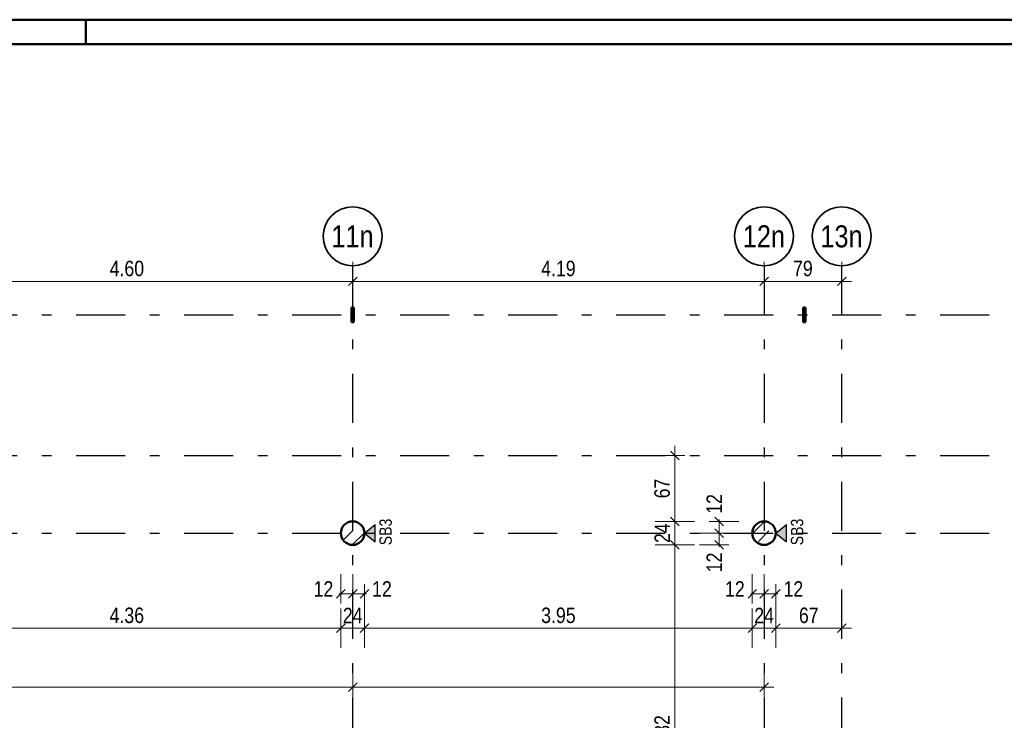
# Model space of a CAD drawing. Header units: millimetres. Extents: x 0 to 78.9, y -26.7 to 42.
# Tile 53 of 68: x 38.8 to 48.9, y 34.9 to 42. Entities that reach past the tile are written whole.
import ezdxf
from ezdxf.enums import TextEntityAlignment as Align

# ---------------------------------------------------------------- set-up
doc = ezdxf.new("R2010")
doc.units = ezdxf.units.MM
doc.linetypes.add('DASHDOTX2', pattern=[2, 1, -0.5, 0, -0.5])
for name, color, linetype, lineweight in [('Achsen', 7, 'Continuous', 20), ('Schraffuren', 7, 'Continuous', 20), ('Texte', 7, 'Continuous', 20)]:
    doc.layers.add(name, color=color, linetype=linetype, lineweight=lineweight)
doc.styles.add('Arial Narrow', font='ARIALN.TTF')
doc.dimstyles.new('Arch_Strakon_dimstyle', dxfattribs={"dimtxt": 11.25, "dimasz": 1, "dimexe": 1.25, "dimexo": 0.0625, "dimgap": 1, "dimtad": 0, "dimdec": 5, "dimzin": 12, "dimdsep": 46, "dimtxsty": 'Arial Narrow', "dimblk": 'Arrowhead_Tick', "dimsah": 1, "dimcen": 0, "dimse1": 1, "dimse2": 1, "dimclrd": 6, "dimclrt": 3, "dimazin": 0, "dimtfac": 1, "dimtdec": 4, "dimtmove": 0, "dimatfit": 3, "dimldrblk": 'NONE', "dimfxl": 1, "dimtvp": 1, "dimtolj": 1, "dimtzin": 0, "dimlwd": 13, "dimarcsym": 2})
pattern_1 = [(45, (0, 0), (-0.14142136, 0.14142136), [0.15, -0.1]), (45, (-0.07071, 0.07071), (-0.14142136, 0.14142136), [])]
pattern_2 = [(45, (0, 0), (-0.07071068, 0.07071068), []), (135, (0, 0), (-0.07071068, -0.07071068), [])]

# ---------------------------------------------------------------- blocks, each defined once
blk = doc.blocks.new('Arrowhead_Tick')
at = {"color": 0, "linetype": 'Continuous', "lineweight": -2}
for p, q in [((0, 20), (0, -10)), ((-1, 0), (0, 0)), ((10, 0), (0, 0))]:
    blk.add_line(p, q, dxfattribs=at)
at = {"color": 2, "linetype": 'Continuous', "lineweight": 35}
blk.add_line((4.4, 4.4), (-4.4, -4.4), dxfattribs=at)
blk = doc.blocks.new('*D20')
at = {"layer": 'Achsen', "color": 6, "linetype": 'Continuous', "lineweight": 13}
blk.add_line((37.628, 39.384), (42.208, 39.384), dxfattribs=at)
at = {"layer": 'Defpoints', "color": 0}
for p in [(37.618, 39.543), (42.218, 39.543), (42.218, 39.384)]:
    blk.add_point(p, dxfattribs=at)
at = {"layer": 'Achsen', "color": 6, "lineweight": 13, "xscale": 0.01, "yscale": 0.01, "zscale": 0.01}
blk.add_blockref('Arrowhead_Tick', (42.218, 39.384), dxfattribs=at)
at = {"layer": 'Achsen', "color": 6, "lineweight": 13, "xscale": 0.01, "yscale": 0.01, "zscale": 0.01, "rotation": 180}
blk.add_blockref('Arrowhead_Tick', (37.618, 39.384), dxfattribs=at)
at = {"layer": 'Achsen', "color": 2, "lineweight": -2, "insert": (39.918, 39.514), "char_height": 0.1575, "attachment_point": 5, "style": 'Arial Narrow'}
blk.add_mtext('\\A1;4.60', dxfattribs=at)
blk = doc.blocks.new('_None')
blk = doc.blocks.new('*D21')
at = {"layer": 'Achsen', "color": 6, "linetype": 'Continuous', "lineweight": 13}
blk.add_line((42.228, 39.384), (46.398, 39.384), dxfattribs=at)
at = {"layer": 'Defpoints', "color": 0}
for p in [(42.218, 39.543), (46.408, 39.543), (46.408, 39.384)]:
    blk.add_point(p, dxfattribs=at)
at = {"layer": 'Achsen', "color": 6, "lineweight": 13, "xscale": 0.01, "yscale": 0.01, "zscale": 0.01}
blk.add_blockref('Arrowhead_Tick', (46.408, 39.384), dxfattribs=at)
at = {"layer": 'Achsen', "color": 6, "lineweight": 13, "xscale": 0.01, "yscale": 0.01, "zscale": 0.01, "rotation": 180}
blk.add_blockref('Arrowhead_Tick', (42.218, 39.384), dxfattribs=at)
at = {"layer": 'Achsen', "color": 2, "lineweight": -2, "insert": (44.313, 39.514), "char_height": 0.1575, "attachment_point": 5, "style": 'Arial Narrow'}
blk.add_mtext('\\A1;4.19', dxfattribs=at)
blk = doc.blocks.new('*D22')
at = {"layer": 'Achsen', "color": 6, "linetype": 'Continuous', "lineweight": 13}
blk.add_line((46.418, 39.384), (47.188, 39.384), dxfattribs=at)
at = {"layer": 'Defpoints', "color": 0}
for p in [(46.408, 39.543), (47.198, 39.543), (47.198, 39.384)]:
    blk.add_point(p, dxfattribs=at)
at = {"layer": 'Achsen', "color": 6, "lineweight": 13, "xscale": 0.01, "yscale": 0.01, "zscale": 0.01}
blk.add_blockref('Arrowhead_Tick', (47.198, 39.384), dxfattribs=at)
at = {"layer": 'Achsen', "color": 6, "lineweight": 13, "xscale": 0.01, "yscale": 0.01, "zscale": 0.01, "rotation": 180}
blk.add_blockref('Arrowhead_Tick', (46.408, 39.384), dxfattribs=at)
at = {"layer": 'Achsen', "color": 2, "lineweight": -2, "insert": (46.803, 39.514), "char_height": 0.1575, "attachment_point": 5, "style": 'Arial Narrow'}
blk.add_mtext('\\A1;79', dxfattribs=at)
blk = doc.blocks.new('*D68')
at = {"layer": 'Achsen', "color": 6, "linetype": 'Continuous', "lineweight": 13}
blk.add_line((37.748, 35.85), (42.088, 35.85), dxfattribs=at)
at = {"layer": 'Defpoints', "color": 0}
for p in [(37.738, 36.818), (42.098, 36.818), (42.098, 35.85)]:
    blk.add_point(p, dxfattribs=at)
at = {"layer": 'Achsen', "color": 6, "lineweight": 13, "xscale": 0.01, "yscale": 0.01, "zscale": 0.01}
blk.add_blockref('Arrowhead_Tick', (42.098, 35.85), dxfattribs=at)
at = {"layer": 'Achsen', "color": 6, "lineweight": 13, "xscale": 0.01, "yscale": 0.01, "zscale": 0.01, "rotation": 180}
blk.add_blockref('Arrowhead_Tick', (37.738, 35.85), dxfattribs=at)
at = {"layer": 'Achsen', "color": 2, "lineweight": -2, "insert": (39.918, 35.98), "char_height": 0.1575, "attachment_point": 5, "style": 'Arial Narrow'}
blk.add_mtext('\\A1;4.36', dxfattribs=at)
blk = doc.blocks.new('*D69')
at = {"layer": 'Achsen', "color": 6, "linetype": 'Continuous', "lineweight": 13}
blk.add_line((42.108, 35.85), (42.328, 35.85), dxfattribs=at)
at = {"layer": 'Defpoints', "color": 0}
for p in [(42.098, 36.818), (42.338, 36.818), (42.338, 35.85)]:
    blk.add_point(p, dxfattribs=at)
at = {"layer": 'Achsen', "color": 6, "lineweight": 13, "xscale": 0.01, "yscale": 0.01, "zscale": 0.01}
blk.add_blockref('Arrowhead_Tick', (42.338, 35.85), dxfattribs=at)
at = {"layer": 'Achsen', "color": 6, "lineweight": 13, "xscale": 0.01, "yscale": 0.01, "zscale": 0.01, "rotation": 180}
blk.add_blockref('Arrowhead_Tick', (42.098, 35.85), dxfattribs=at)
at = {"layer": 'Achsen', "color": 2, "lineweight": -2, "insert": (42.218, 35.979), "char_height": 0.1575, "attachment_point": 5, "style": 'Arial Narrow'}
blk.add_mtext('\\A1;24', dxfattribs=at)
blk = doc.blocks.new('*D70')
at = {"layer": 'Achsen', "color": 6, "linetype": 'Continuous', "lineweight": 13}
blk.add_line((42.348, 35.85), (46.278, 35.85), dxfattribs=at)
at = {"layer": 'Defpoints', "color": 0}
for p in [(42.338, 36.818), (46.288, 36.818), (46.288, 35.85)]:
    blk.add_point(p, dxfattribs=at)
at = {"layer": 'Achsen', "color": 6, "lineweight": 13, "xscale": 0.01, "yscale": 0.01, "zscale": 0.01}
blk.add_blockref('Arrowhead_Tick', (46.288, 35.85), dxfattribs=at)
at = {"layer": 'Achsen', "color": 6, "lineweight": 13, "xscale": 0.01, "yscale": 0.01, "zscale": 0.01, "rotation": 180}
blk.add_blockref('Arrowhead_Tick', (42.338, 35.85), dxfattribs=at)
at = {"layer": 'Achsen', "color": 2, "lineweight": -2, "insert": (44.313, 35.98), "char_height": 0.1575, "attachment_point": 5, "style": 'Arial Narrow'}
blk.add_mtext('\\A1;3.95', dxfattribs=at)
blk = doc.blocks.new('*D71')
at = {"layer": 'Achsen', "color": 6, "linetype": 'Continuous', "lineweight": 13}
blk.add_line((46.298, 35.85), (46.518, 35.85), dxfattribs=at)
at = {"layer": 'Defpoints', "color": 0}
for p in [(46.288, 36.818), (46.528, 36.818), (46.528, 35.85)]:
    blk.add_point(p, dxfattribs=at)
at = {"layer": 'Achsen', "color": 6, "lineweight": 13, "xscale": 0.01, "yscale": 0.01, "zscale": 0.01}
blk.add_blockref('Arrowhead_Tick', (46.528, 35.85), dxfattribs=at)
at = {"layer": 'Achsen', "color": 6, "lineweight": 13, "xscale": 0.01, "yscale": 0.01, "zscale": 0.01, "rotation": 180}
blk.add_blockref('Arrowhead_Tick', (46.288, 35.85), dxfattribs=at)
at = {"layer": 'Achsen', "color": 2, "lineweight": -2, "insert": (46.408, 35.979), "char_height": 0.1575, "attachment_point": 5, "style": 'Arial Narrow'}
blk.add_mtext('\\A1;24', dxfattribs=at)
blk = doc.blocks.new('*D80')
at = {"layer": 'Achsen', "color": 6, "linetype": 'Continuous', "lineweight": 13}
for p, q in [((42.088, 36.2), (42.078, 36.2)), ((42.098, 36.2), (42.218, 36.2)), ((42.228, 36.2), (42.238, 36.2))]:
    blk.add_line(p, q, dxfattribs=at)
at = {"layer": 'Defpoints', "color": 0}
for p in [(42.098, 36.818), (42.218, 36.818), (42.218, 36.2)]:
    blk.add_point(p, dxfattribs=at)
at = {"layer": 'Achsen', "color": 6, "lineweight": 13, "xscale": 0.01, "yscale": 0.01, "zscale": 0.01}
blk.add_blockref('Arrowhead_Tick', (42.098, 36.2), dxfattribs=at)
at = {"layer": 'Achsen', "color": 6, "lineweight": 13, "xscale": 0.01, "yscale": 0.01, "zscale": 0.01, "rotation": 180}
blk.add_blockref('Arrowhead_Tick', (42.218, 36.2), dxfattribs=at)
at = {"layer": 'Achsen', "color": 2, "lineweight": -2, "insert": (41.92, 36.25), "char_height": 0.1575, "attachment_point": 5, "style": 'Arial Narrow'}
blk.add_mtext('\\A1;12', dxfattribs=at)
blk = doc.blocks.new('*D81')
at = {"layer": 'Achsen', "color": 6, "linetype": 'Continuous', "lineweight": 13}
for p, q in [((42.208, 36.2), (42.198, 36.2)), ((42.218, 36.2), (42.338, 36.2)), ((42.348, 36.2), (42.358, 36.2))]:
    blk.add_line(p, q, dxfattribs=at)
at = {"layer": 'Defpoints', "color": 0}
for p in [(42.218, 36.818), (42.338, 36.818), (42.338, 36.2)]:
    blk.add_point(p, dxfattribs=at)
at = {"layer": 'Achsen', "color": 6, "lineweight": 13, "xscale": 0.01, "yscale": 0.01, "zscale": 0.01}
blk.add_blockref('Arrowhead_Tick', (42.218, 36.2), dxfattribs=at)
at = {"layer": 'Achsen', "color": 6, "lineweight": 13, "xscale": 0.01, "yscale": 0.01, "zscale": 0.01, "rotation": 180}
blk.add_blockref('Arrowhead_Tick', (42.338, 36.2), dxfattribs=at)
at = {"layer": 'Achsen', "color": 2, "lineweight": -2, "insert": (42.516, 36.25), "char_height": 0.1575, "attachment_point": 5, "style": 'Arial Narrow'}
blk.add_mtext('\\A1;12', dxfattribs=at)
blk = doc.blocks.new('*D82')
at = {"layer": 'Achsen', "color": 6, "linetype": 'Continuous', "lineweight": 13}
for p, q in [((46.278, 36.2), (46.268, 36.2)), ((46.288, 36.2), (46.408, 36.2)), ((46.418, 36.2), (46.428, 36.2))]:
    blk.add_line(p, q, dxfattribs=at)
at = {"layer": 'Defpoints', "color": 0}
for p in [(46.288, 36.818), (46.408, 36.818), (46.408, 36.2)]:
    blk.add_point(p, dxfattribs=at)
at = {"layer": 'Achsen', "color": 6, "lineweight": 13, "xscale": 0.01, "yscale": 0.01, "zscale": 0.01}
blk.add_blockref('Arrowhead_Tick', (46.288, 36.2), dxfattribs=at)
at = {"layer": 'Achsen', "color": 6, "lineweight": 13, "xscale": 0.01, "yscale": 0.01, "zscale": 0.01, "rotation": 180}
blk.add_blockref('Arrowhead_Tick', (46.408, 36.2), dxfattribs=at)
at = {"layer": 'Achsen', "color": 2, "lineweight": -2, "insert": (46.11, 36.25), "char_height": 0.1575, "attachment_point": 5, "style": 'Arial Narrow'}
blk.add_mtext('\\A1;12', dxfattribs=at)
blk = doc.blocks.new('*D83')
at = {"layer": 'Achsen', "color": 6, "linetype": 'Continuous', "lineweight": 13}
for p, q in [((46.398, 36.2), (46.388, 36.2)), ((46.408, 36.2), (46.528, 36.2)), ((46.538, 36.2), (46.548, 36.2))]:
    blk.add_line(p, q, dxfattribs=at)
at = {"layer": 'Defpoints', "color": 0}
for p in [(46.408, 36.818), (46.528, 36.818), (46.528, 36.2)]:
    blk.add_point(p, dxfattribs=at)
at = {"layer": 'Achsen', "color": 6, "lineweight": 13, "xscale": 0.01, "yscale": 0.01, "zscale": 0.01}
blk.add_blockref('Arrowhead_Tick', (46.408, 36.2), dxfattribs=at)
at = {"layer": 'Achsen', "color": 6, "lineweight": 13, "xscale": 0.01, "yscale": 0.01, "zscale": 0.01, "rotation": 180}
blk.add_blockref('Arrowhead_Tick', (46.528, 36.2), dxfattribs=at)
at = {"layer": 'Achsen', "color": 2, "lineweight": -2, "insert": (46.706, 36.25), "char_height": 0.1575, "attachment_point": 5, "style": 'Arial Narrow'}
blk.add_mtext('\\A1;12', dxfattribs=at)
blk = doc.blocks.new('*D329')
at = {"layer": 'Achsen', "color": 6, "linetype": 'Continuous', "lineweight": 13}
blk.add_line((37.628, 35.25), (42.208, 35.25), dxfattribs=at)
at = {"layer": 'Defpoints', "color": 0}
for p in [(37.618, 36.698), (42.218, 36.698), (42.218, 35.25)]:
    blk.add_point(p, dxfattribs=at)
at = {"layer": 'Achsen', "color": 6, "lineweight": 13, "xscale": 0.01, "yscale": 0.01, "zscale": 0.01}
blk.add_blockref('Arrowhead_Tick', (42.218, 35.25), dxfattribs=at)
at = {"layer": 'Achsen', "color": 6, "lineweight": 13, "xscale": 0.01, "yscale": 0.01, "zscale": 0.01, "rotation": 180}
blk.add_blockref('Arrowhead_Tick', (37.618, 35.25), dxfattribs=at)
blk = doc.blocks.new('*D330')
at = {"layer": 'Achsen', "color": 6, "linetype": 'Continuous', "lineweight": 13}
blk.add_line((42.228, 35.25), (46.398, 35.25), dxfattribs=at)
at = {"layer": 'Defpoints', "color": 0}
for p in [(46.408, 36.818), (42.218, 36.698), (46.408, 35.25)]:
    blk.add_point(p, dxfattribs=at)
at = {"layer": 'Achsen', "color": 6, "lineweight": 13, "xscale": 0.01, "yscale": 0.01, "zscale": 0.01}
blk.add_blockref('Arrowhead_Tick', (46.408, 35.25), dxfattribs=at)
at = {"layer": 'Achsen', "color": 6, "lineweight": 13, "xscale": 0.01, "yscale": 0.01, "zscale": 0.01, "rotation": 180}
blk.add_blockref('Arrowhead_Tick', (42.218, 35.25), dxfattribs=at)
blk = doc.blocks.new('*D347')
at = {"layer": 'Achsen', "color": 6, "linetype": 'Continuous', "lineweight": 13}
blk.add_line((45.5, 32.888), (45.5, 36.688), dxfattribs=at)
at = {"layer": 'Defpoints', "color": 0}
for p in [(45.5, 36.698), (46.408, 36.698), (46.408, 32.878)]:
    blk.add_point(p, dxfattribs=at)
at = {"layer": 'Achsen', "color": 6, "lineweight": 13, "xscale": 0.01, "yscale": 0.01, "zscale": 0.01}
for p, rotation in [((45.5, 36.698), 90), ((45.5, 32.878), 270)]:
    blk.add_blockref('Arrowhead_Tick', p, dxfattribs=dict(at, rotation=rotation))
at = {"layer": 'Achsen', "color": 2, "lineweight": 35, "insert": (45.37, 34.788), "char_height": 0.1575, "attachment_point": 5, "rotation": 90, "style": 'Arial Narrow'}
blk.add_mtext('\\A1;3.82', dxfattribs=at)
blk = doc.blocks.new('*D348')
at = {"layer": 'Achsen', "color": 6, "linetype": 'Continuous', "lineweight": 13}
blk.add_line((45.5, 36.708), (45.5, 36.928), dxfattribs=at)
at = {"layer": 'Defpoints', "color": 0}
for p in [(45.5, 36.938), (46.408, 36.938), (46.408, 36.698)]:
    blk.add_point(p, dxfattribs=at)
at = {"layer": 'Achsen', "color": 6, "lineweight": 13, "xscale": 0.01, "yscale": 0.01, "zscale": 0.01}
for p, rotation in [((45.5, 36.938), 90), ((45.5, 36.698), 270)]:
    blk.add_blockref('Arrowhead_Tick', p, dxfattribs=dict(at, rotation=rotation))
at = {"layer": 'Achsen', "color": 2, "lineweight": 35, "insert": (45.371, 36.818), "char_height": 0.1575, "attachment_point": 5, "rotation": 90, "style": 'Arial Narrow'}
blk.add_mtext('\\A1;24', dxfattribs=at)
blk = doc.blocks.new('*D349')
at = {"layer": 'Achsen', "color": 6, "linetype": 'Continuous', "lineweight": 13}
for p, q in [((45.95, 36.828), (45.95, 36.838)), ((45.95, 36.698), (45.95, 36.818)), ((45.95, 36.688), (45.95, 36.678))]:
    blk.add_line(p, q, dxfattribs=at)
at = {"layer": 'Defpoints', "color": 0}
for p in [(45.95, 36.818), (46.408, 36.818), (46.408, 36.698)]:
    blk.add_point(p, dxfattribs=at)
at = {"layer": 'Achsen', "color": 6, "lineweight": 13, "xscale": 0.01, "yscale": 0.01, "zscale": 0.01}
for p, rotation in [((45.95, 36.818), 270), ((45.95, 36.698), 90)]:
    blk.add_blockref('Arrowhead_Tick', p, dxfattribs=dict(at, rotation=rotation))
at = {"layer": 'Achsen', "color": 2, "lineweight": 35, "insert": (45.9, 36.52), "char_height": 0.1575, "attachment_point": 5, "rotation": 90, "style": 'Arial Narrow'}
blk.add_mtext('\\A1;12', dxfattribs=at)
blk = doc.blocks.new('*D350')
at = {"layer": 'Achsen', "color": 6, "linetype": 'Continuous', "lineweight": 13}
for p, q in [((45.95, 36.948), (45.95, 36.958)), ((45.95, 36.818), (45.95, 36.938)), ((45.95, 36.808), (45.95, 36.798))]:
    blk.add_line(p, q, dxfattribs=at)
at = {"layer": 'Defpoints', "color": 0}
for p in [(45.95, 36.938), (46.408, 36.938), (46.408, 36.818)]:
    blk.add_point(p, dxfattribs=at)
at = {"layer": 'Achsen', "color": 6, "lineweight": 13, "xscale": 0.01, "yscale": 0.01, "zscale": 0.01}
for p, rotation in [((45.95, 36.818), 90), ((45.95, 36.938), 270)]:
    blk.add_blockref('Arrowhead_Tick', p, dxfattribs=dict(at, rotation=rotation))
at = {"layer": 'Achsen', "color": 2, "lineweight": 35, "insert": (45.9, 37.116), "char_height": 0.1575, "attachment_point": 5, "rotation": 90, "style": 'Arial Narrow'}
blk.add_mtext('\\A1;12', dxfattribs=at)
blk = doc.blocks.new('*D424')
at = {"layer": 'Achsen', "color": 6, "linetype": 'Continuous', "lineweight": 13}
blk.add_line((46.538, 35.85), (47.188, 35.85), dxfattribs=at)
at = {"layer": 'Defpoints', "color": 0}
for p in [(47.198, 37.608), (46.528, 36.818), (47.198, 35.85)]:
    blk.add_point(p, dxfattribs=at)
at = {"layer": 'Achsen', "color": 6, "lineweight": 13, "xscale": 0.01, "yscale": 0.01, "zscale": 0.01}
blk.add_blockref('Arrowhead_Tick', (47.198, 35.85), dxfattribs=at)
at = {"layer": 'Achsen', "color": 6, "lineweight": 13, "xscale": 0.01, "yscale": 0.01, "zscale": 0.01, "rotation": 180}
blk.add_blockref('Arrowhead_Tick', (46.528, 35.85), dxfattribs=at)
at = {"layer": 'Achsen', "color": 2, "lineweight": 35, "insert": (46.863, 35.98), "char_height": 0.1575, "attachment_point": 5, "style": 'Arial Narrow'}
blk.add_mtext('\\A1;67', dxfattribs=at)
blk = doc.blocks.new('*D425')
at = {"layer": 'Achsen', "color": 6, "linetype": 'Continuous', "lineweight": 13}
blk.add_line((45.5, 36.948), (45.5, 37.598), dxfattribs=at)
at = {"layer": 'Defpoints', "color": 0}
for p in [(45.5, 37.608), (48.776, 37.608), (46.408, 36.938)]:
    blk.add_point(p, dxfattribs=at)
at = {"layer": 'Achsen', "color": 6, "lineweight": 13, "xscale": 0.01, "yscale": 0.01, "zscale": 0.01}
for p, rotation in [((45.5, 37.608), 90), ((45.5, 36.938), 270)]:
    blk.add_blockref('Arrowhead_Tick', p, dxfattribs=dict(at, rotation=rotation))
at = {"layer": 'Achsen', "color": 2, "lineweight": 35, "insert": (45.37, 37.273), "char_height": 0.1575, "attachment_point": 5, "rotation": 90, "style": 'Arial Narrow'}
blk.add_mtext('\\A1;67', dxfattribs=at)

msp = doc.modelspace()

# ---------------------------------------------------------------- hatches: boundary and pattern name
at = {"lineweight": 25, "true_color": 0x80ff80}
for points in [[(42.4459166, 36.9078303), (42.4459166, 36.7289687), (42.3376998, 36.8183995)], [(46.6362724, 36.9078303), (46.6362724, 36.7289687), (46.5276555, 36.8183995)]]:
    msp.add_hatch(color=91, dxfattribs=at).paths.add_polyline_path(points)
at = {"layer": 'Schraffuren', "lineweight": 35}
h = msp.add_hatch(dxfattribs=at)
h.set_pattern_fill('FT', color=2, scale=0.01, angle=45, style=0, pattern_type=2)
h.set_pattern_definition(pattern_2)
h.paths.add_polyline_path([(42.2305516, 39.118253), (42.2305516, 38.968253), (42.2055516, 38.968253), (42.2055516, 39.118253)])
h = msp.add_hatch(dxfattribs=at)
h.set_pattern_fill('FT', color=2, scale=0.01, angle=45, style=0, pattern_type=2)
h.set_pattern_definition(pattern_2)
h.paths.add_polyline_path([(46.8305516, 39.118253), (46.8305516, 38.968253), (46.8055516, 38.968253), (46.8055516, 39.118253)])
h = msp.add_hatch(dxfattribs=at)
h.set_pattern_fill('bB', color=2, scale=0.01, angle=45, style=0, pattern_type=2)
h.set_pattern_definition(pattern_1)
h.paths.add_polyline_path([(42.3376998, 36.8183995), (42.33766, 36.8214892), (42.3375407, 36.8245769), (42.3373419, 36.8276605), (42.3370638, 36.830738), (42.3367065, 36.8338073), (42.3362703, 36.8368663), (42.3357555, 36.8399132), (42.3351624, 36.8429457), (42.3344915, 36.845962), (42.3337431, 36.84896), (42.3329178, 36.8519378), (42.332016, 36.8548933), (42.3310385, 36.8578246), (42.3299858, 36.8607297), (42.3288586, 36.8636068), (42.3276578, 36.8664539), (42.326384, 36.8692692), (42.3250382, 36.8720507), (42.3236212, 36.8747967), (42.322134, 36.8775052), (42.3205775, 36.8801746), (42.3189528, 36.882803), (42.317261, 36.8853887), (42.3155032, 36.88793), (42.3136805, 36.8904252), (42.3117941, 36.8928726), (42.3098454, 36.8952707), (42.3078356, 36.8976177), (42.305766, 36.8999123), (42.303638, 36.9021528), (42.3014531, 36.9043377), (42.2992126, 36.9064657), (42.296918, 36.9085353), (42.2945709, 36.9105451), (42.2921729, 36.9124939), (42.2897255, 36.9143802), (42.2872303, 36.9162029), (42.284689, 36.9179607), (42.2821033, 36.9196525), (42.2794749, 36.9212772), (42.2768055, 36.9228337), (42.274097, 36.9243209), (42.271351, 36.9257379), (42.2685695, 36.9270837), (42.2657542, 36.9283575), (42.2629071, 36.9295584), (42.26003, 36.9306855), (42.2571249, 36.9317382), (42.2541935, 36.9327157), (42.251238, 36.9336175), (42.2482603, 36.9344428), (42.2452623, 36.9351912), (42.242246, 36.9358622), (42.2392135, 36.9364552), (42.2361666, 36.93697), (42.2331076, 36.9374062), (42.2300383, 36.9377635), (42.2269608, 36.9380416), (42.2238772, 36.9382404), (42.2207895, 36.9383597), (42.2176998, 36.9383995), (42.21461, 36.9383597), (42.2115223, 36.9382404), (42.2084387, 36.9380416), (42.2053612, 36.9377635), (42.202292, 36.9374062), (42.1992329, 36.93697), (42.1961861, 36.9364552), (42.1931535, 36.9358622), (42.1901372, 36.9351912), (42.1871392, 36.9344428), (42.1841615, 36.9336175), (42.181206, 36.9327157), (42.1782747, 36.9317382), (42.1753695, 36.9306855), (42.1724924, 36.9295584), (42.1696453, 36.9283575), (42.16683, 36.9270837), (42.1640485, 36.9257379), (42.1613026, 36.9243209), (42.158594, 36.9228337), (42.1559246, 36.9212772), (42.1532962, 36.9196525), (42.1507105, 36.9179607), (42.1481692, 36.9162029), (42.1456741, 36.9143802), (42.1432266, 36.9124939), (42.1408286, 36.9105451), (42.1384815, 36.9085353), (42.136187, 36.9064657), (42.1339465, 36.9043377), (42.1317615, 36.9021528), (42.1296335, 36.8999123), (42.1275639, 36.8976177), (42.1255541, 36.8952707), (42.1236054, 36.8928726), (42.1217191, 36.8904252), (42.1198964, 36.88793), (42.1181385, 36.8853887), (42.1164467, 36.882803), (42.114822, 36.8801746), (42.1132655, 36.8775052), (42.1117783, 36.8747967), (42.1103613, 36.8720507), (42.1090155, 36.8692692), (42.1077417, 36.8664539), (42.1065409, 36.8636068), (42.1054137, 36.8607297), (42.1043611, 36.8578246), (42.1033835, 36.8548933), (42.1024818, 36.8519378), (42.1016564, 36.84896), (42.100908, 36.845962), (42.1002371, 36.8429457), (42.099644, 36.8399132), (42.0991292, 36.8368663), (42.098693, 36.8338073), (42.0983358, 36.830738), (42.0980577, 36.8276605), (42.0978589, 36.8245769), (42.0977396, 36.8214892), (42.0976998, 36.8183995), (42.0977396, 36.8153097), (42.0978589, 36.812222), (42.0980577, 36.8091384), (42.0983358, 36.806061), (42.098693, 36.8029917), (42.0991292, 36.7999326), (42.099644, 36.7968858), (42.1002371, 36.7938532), (42.100908, 36.7908369), (42.1016564, 36.7878389), (42.1024818, 36.7848612), (42.1033835, 36.7819057), (42.1043611, 36.7789744), (42.1054137, 36.7760692), (42.1065409, 36.7731921), (42.1077417, 36.770345), (42.1090155, 36.7675297), (42.1103613, 36.7647482), (42.1117783, 36.7620023), (42.1132655, 36.7592937), (42.114822, 36.7566243), (42.1164467, 36.7539959), (42.1181385, 36.7514102), (42.1198964, 36.7488689), (42.1217191, 36.7463738), (42.1236054, 36.7439263), (42.1255541, 36.7415283), (42.1275639, 36.7391812), (42.1296335, 36.7368867), (42.1317615, 36.7346462), (42.1339465, 36.7324612), (42.136187, 36.7303332), (42.1384815, 36.7282636), (42.1408286, 36.7262538), (42.1432266, 36.7243051), (42.1456741, 36.7224188), (42.1481692, 36.7205961), (42.1507105, 36.7188382), (42.1532962, 36.7171464), (42.1559246, 36.7155217), (42.158594, 36.7139652), (42.1613026, 36.712478), (42.1640485, 36.711061), (42.16683, 36.7097152), (42.1696453, 36.7084414), (42.1724924, 36.7072406), (42.1753695, 36.7061135), (42.1782747, 36.7050608), (42.181206, 36.7040832), (42.1841615, 36.7031815), (42.1871392, 36.7023561), (42.1901372, 36.7016077), (42.1931535, 36.7009368), (42.1961861, 36.7003437), (42.1992329, 36.6998289), (42.202292, 36.6993928), (42.2053612, 36.6990355), (42.2084387, 36.6987574), (42.2115223, 36.6985586), (42.21461, 36.6984393), (42.2176998, 36.6983995), (42.2207895, 36.6984393), (42.2238772, 36.6985586), (42.2269608, 36.6987574), (42.2300383, 36.6990355), (42.2331076, 36.6993928), (42.2361666, 36.6998289), (42.2392135, 36.7003437), (42.242246, 36.7009368), (42.2452623, 36.7016077), (42.2482603, 36.7023561), (42.251238, 36.7031815), (42.2541935, 36.7040832), (42.2571249, 36.7050608), (42.26003, 36.7061135), (42.2629071, 36.7072406), (42.2657542, 36.7084414), (42.2685695, 36.7097152), (42.271351, 36.711061), (42.274097, 36.712478), (42.2768055, 36.7139652), (42.2794749, 36.7155217), (42.2821033, 36.7171464), (42.284689, 36.7188382), (42.2872303, 36.7205961), (42.2897255, 36.7224188), (42.2921729, 36.7243051), (42.2945709, 36.7262538), (42.296918, 36.7282636), (42.2992126, 36.7303332), (42.3014531, 36.7324612), (42.303638, 36.7346462), (42.305766, 36.7368867), (42.3078356, 36.7391812), (42.3098454, 36.7415283), (42.3117941, 36.7439263), (42.3136805, 36.7463738), (42.3155032, 36.7488689), (42.317261, 36.7514102), (42.3189528, 36.7539959), (42.3205775, 36.7566243), (42.322134, 36.7592937), (42.3236212, 36.7620023), (42.3250382, 36.7647482), (42.326384, 36.7675297), (42.3276578, 36.770345), (42.3288586, 36.7731921), (42.3299858, 36.7760692), (42.3310385, 36.7789744), (42.332016, 36.7819057), (42.3329178, 36.7848612), (42.3337431, 36.7878389), (42.3344915, 36.7908369), (42.3351624, 36.7938532), (42.3357555, 36.7968858), (42.3362703, 36.7999326), (42.3367065, 36.8029917), (42.3370638, 36.806061), (42.3373419, 36.8091384), (42.3375407, 36.812222), (42.33766, 36.8153097)])
h = msp.add_hatch(dxfattribs=at)
h.set_pattern_fill('bB', color=2, scale=0.01, angle=45, style=0, pattern_type=2)
h.set_pattern_definition(pattern_1)
h.paths.add_polyline_path([(46.5276555, 36.8183995), (46.5276158, 36.8214892), (46.5274964, 36.8245769), (46.5272976, 36.8276605), (46.5270195, 36.830738), (46.5266623, 36.8338073), (46.5262261, 36.8368663), (46.5257113, 36.8399132), (46.5251182, 36.8429457), (46.5244473, 36.845962), (46.5236989, 36.84896), (46.5228735, 36.8519378), (46.5219718, 36.8548933), (46.5209942, 36.8578246), (46.5199416, 36.8607297), (46.5188144, 36.8636068), (46.5176136, 36.8664539), (46.5163398, 36.8692692), (46.514994, 36.8720507), (46.513577, 36.8747967), (46.5120898, 36.8775052), (46.5105333, 36.8801746), (46.5089086, 36.882803), (46.5072168, 36.8853887), (46.5054589, 36.88793), (46.5036362, 36.8904252), (46.5017499, 36.8928726), (46.4998012, 36.8952707), (46.4977914, 36.8976177), (46.4957218, 36.8999123), (46.4935938, 36.9021528), (46.4914088, 36.9043377), (46.4891683, 36.9064657), (46.4868738, 36.9085353), (46.4845267, 36.9105451), (46.4821287, 36.9124939), (46.4796812, 36.9143802), (46.4771861, 36.9162029), (46.4746448, 36.9179607), (46.4720591, 36.9196525), (46.4694307, 36.9212772), (46.4667613, 36.9228337), (46.4640527, 36.9243209), (46.4613068, 36.9257379), (46.4585253, 36.9270837), (46.45571, 36.9283575), (46.4528629, 36.9295584), (46.4499858, 36.9306855), (46.4470806, 36.9317382), (46.4441493, 36.9327157), (46.4411938, 36.9336175), (46.4382161, 36.9344428), (46.4352181, 36.9351912), (46.4322018, 36.9358622), (46.4291692, 36.9364552), (46.4261224, 36.93697), (46.4230633, 36.9374062), (46.4199941, 36.9377635), (46.4169166, 36.9380416), (46.413833, 36.9382404), (46.4107453, 36.9383597), (46.4076555, 36.9383995), (46.4045658, 36.9383597), (46.4014781, 36.9382404), (46.3983945, 36.9380416), (46.395317, 36.9377635), (46.3922477, 36.9374062), (46.3891887, 36.93697), (46.3861418, 36.9364552), (46.3831093, 36.9358622), (46.380093, 36.9351912), (46.377095, 36.9344428), (46.3741173, 36.9336175), (46.3711618, 36.9327157), (46.3682304, 36.9317382), (46.3653253, 36.9306855), (46.3624482, 36.9295584), (46.3596011, 36.9283575), (46.3567858, 36.9270837), (46.3540043, 36.9257379), (46.3512583, 36.9243209), (46.3485498, 36.9228337), (46.3458804, 36.9212772), (46.343252, 36.9196525), (46.3406663, 36.9179607), (46.338125, 36.9162029), (46.3356298, 36.9143802), (46.3331824, 36.9124939), (46.3307844, 36.9105451), (46.3284373, 36.9085353), (46.3261427, 36.9064657), (46.3239022, 36.9043377), (46.3217173, 36.9021528), (46.3195893, 36.8999123), (46.3175197, 36.8976177), (46.3155099, 36.8952707), (46.3135612, 36.8928726), (46.3116748, 36.8904252), (46.3098521, 36.88793), (46.3080943, 36.8853887), (46.3064025, 36.882803), (46.3047778, 36.8801746), (46.3032213, 36.8775052), (46.3017341, 36.8747967), (46.3003171, 36.8720507), (46.2989713, 36.8692692), (46.2976975, 36.8664539), (46.2964967, 36.8636068), (46.2953695, 36.8607297), (46.2943168, 36.8578246), (46.2933393, 36.8548933), (46.2924375, 36.8519378), (46.2916122, 36.84896), (46.2908638, 36.845962), (46.2901929, 36.8429457), (46.2895998, 36.8399132), (46.289085, 36.8368663), (46.2886488, 36.8338073), (46.2882915, 36.830738), (46.2880134, 36.8276605), (46.2878146, 36.8245769), (46.2876953, 36.8214892), (46.2876555, 36.8183995), (46.2876953, 36.8153097), (46.2878146, 36.812222), (46.2880134, 36.8091384), (46.2882915, 36.806061), (46.2886488, 36.8029917), (46.289085, 36.7999326), (46.2895998, 36.7968858), (46.2901929, 36.7938532), (46.2908638, 36.7908369), (46.2916122, 36.7878389), (46.2924375, 36.7848612), (46.2933393, 36.7819057), (46.2943168, 36.7789744), (46.2953695, 36.7760692), (46.2964967, 36.7731921), (46.2976975, 36.770345), (46.2989713, 36.7675297), (46.3003171, 36.7647482), (46.3017341, 36.7620023), (46.3032213, 36.7592937), (46.3047778, 36.7566243), (46.3064025, 36.7539959), (46.3080943, 36.7514102), (46.3098521, 36.7488689), (46.3116748, 36.7463738), (46.3135612, 36.7439263), (46.3155099, 36.7415283), (46.3175197, 36.7391812), (46.3195893, 36.7368867), (46.3217173, 36.7346462), (46.3239022, 36.7324612), (46.3261427, 36.7303332), (46.3284373, 36.7282636), (46.3307844, 36.7262538), (46.3331824, 36.7243051), (46.3356298, 36.7224188), (46.338125, 36.7205961), (46.3406663, 36.7188382), (46.343252, 36.7171464), (46.3458804, 36.7155217), (46.3485498, 36.7139652), (46.3512583, 36.712478), (46.3540043, 36.711061), (46.3567858, 36.7097152), (46.3596011, 36.7084414), (46.3624482, 36.7072406), (46.3653253, 36.7061135), (46.3682304, 36.7050608), (46.3711618, 36.7040832), (46.3741173, 36.7031815), (46.377095, 36.7023561), (46.380093, 36.7016077), (46.3831093, 36.7009368), (46.3861418, 36.7003437), (46.3891887, 36.6998289), (46.3922477, 36.6993928), (46.395317, 36.6990355), (46.3983945, 36.6987574), (46.4014781, 36.6985586), (46.4045658, 36.6984393), (46.4076555, 36.6983995), (46.4107453, 36.6984393), (46.413833, 36.6985586), (46.4169166, 36.6987574), (46.4199941, 36.6990355), (46.4230633, 36.6993928), (46.4261224, 36.6998289), (46.4291692, 36.7003437), (46.4322018, 36.7009368), (46.4352181, 36.7016077), (46.4382161, 36.7023561), (46.4411938, 36.7031815), (46.4441493, 36.7040832), (46.4470806, 36.7050608), (46.4499858, 36.7061135), (46.4528629, 36.7072406), (46.45571, 36.7084414), (46.4585253, 36.7097152), (46.4613068, 36.711061), (46.4640527, 36.712478), (46.4667613, 36.7139652), (46.4694307, 36.7155217), (46.4720591, 36.7171464), (46.4746448, 36.7188382), (46.4771861, 36.7205961), (46.4796812, 36.7224188), (46.4821287, 36.7243051), (46.4845267, 36.7262538), (46.4868738, 36.7282636), (46.4891683, 36.7303332), (46.4914088, 36.7324612), (46.4935938, 36.7346462), (46.4957218, 36.7368867), (46.4977914, 36.7391812), (46.4998012, 36.7415283), (46.5017499, 36.7439263), (46.5036362, 36.7463738), (46.5054589, 36.7488689), (46.5072168, 36.7514102), (46.5089086, 36.7539959), (46.5105333, 36.7566243), (46.5120898, 36.7592937), (46.513577, 36.7620023), (46.514994, 36.7647482), (46.5163398, 36.7675297), (46.5176136, 36.770345), (46.5188144, 36.7731921), (46.5199416, 36.7760692), (46.5209942, 36.7789744), (46.5219718, 36.7819057), (46.5228735, 36.7848612), (46.5236989, 36.7878389), (46.5244473, 36.7908369), (46.5251182, 36.7938532), (46.5257113, 36.7968858), (46.5262261, 36.7999326), (46.5266623, 36.8029917), (46.5270195, 36.806061), (46.5272976, 36.8091384), (46.5274964, 36.812222), (46.5276158, 36.8153097)])

# ---------------------------------------------------------------- linework, layer by layer
at = {"color": 4, "linetype": 'Continuous', "lineweight": 50}
for p, q in [((77.5, 42.05), (0, 42.05)), ((77.25, 41.8), (1, 41.8))]:
    msp.add_line(p, q, dxfattribs=at)
at = {"color": 4, "linetype": 'Continuous', "lineweight": 50, "ltscale": 0.1}
msp.add_line((39.5, 42.05), (39.5, 41.8), dxfattribs=at)
at = {"color": 3, "linetype": 'Continuous', "lineweight": 25}
for p, q in [((42.3376998, 36.8183995), (42.4459166, 36.9078303)), ((42.4459166, 36.7289687), (42.4459166, 36.9078303)), ((46.5280555, 36.8183995), (46.6362724, 36.9078303)), ((46.6362724, 36.7289687), (46.6362724, 36.9078303)), ((42.3376998, 36.8183995), (42.4459166, 36.7289687)), ((46.5280555, 36.8183995), (46.6362724, 36.7289687))]:
    msp.add_line(p, q, dxfattribs=at)
at = {"layer": 'Achsen', "color": 3, "linetype": 'DASHDOTX2', "lineweight": 25, "ltscale": 0.5}
for p, q in [((42.2176415, 39.542572), (42.2176415, 13.9908137)), ((46.4076415, 39.542572), (46.4076415, 17.1630662)), ((47.1976415, 39.542572), (47.1976415, 17.1630662)), ((3.1006415, 39.0433995), (48.7755368, 39.0433995)), ((3.1006415, 37.6083995), (48.7755368, 37.6083995)), ((3.1006415, 36.8183995), (48.7755368, 36.8183995))]:
    msp.add_line(p, q, dxfattribs=at)
at = {"layer": 'Achsen', "color": 2, "linetype": 'Continuous', "lineweight": 35}
for centre in [(42.2176415, 39.842572), (46.4076415, 39.842572), (47.1976415, 39.842572)]:
    msp.add_circle(centre, 0.3, dxfattribs=at)
at = {"layer": 'Achsen', "color": 9, "linetype": 'Continuous', "lineweight": 0}
for centre in [(47.1976415, 37.6083995), (46.4080555, 36.9383995), (46.2880555, 36.8183995), (46.4080555, 36.6983995)]:
    msp.add_circle(centre, 0.00111, dxfattribs=at)
at = {"layer": 'Texte', "color": 4, "linetype": 'Continuous', "lineweight": 50}
for p, q in [((42.2055516, 39.118253), (42.2305516, 39.118253)), ((42.2055516, 38.968253), (42.2055516, 39.118253)), ((42.2305516, 38.968253), (42.2305516, 39.118253)), ((46.8055516, 39.118253), (46.8305516, 39.118253)), ((46.8055516, 38.968253), (46.8055516, 39.118253)), ((46.8305516, 38.968253), (46.8305516, 39.118253)), ((42.2055516, 38.968253), (42.2305516, 38.968253)), ((46.8055516, 38.968253), (46.8305516, 38.968253))]:
    msp.add_line(p, q, dxfattribs=at)
for centre in [(42.2176998, 36.8183995), (46.4076555, 36.8183995)]:
    msp.add_circle(centre, 0.12, dxfattribs=at)

# ---------------------------------------------------------------- texts
at = {"color": 3, "lineweight": 25, "style": 'Arial Narrow'}
for p in [(42.6156909, 36.6948039), (46.8060467, 36.6948039)]:
    msp.add_text('SB3', height=0.125, rotation=90, dxfattribs=at).set_placement(p)
at = {"layer": 'Achsen', "color": 4, "lineweight": 50, "style": 'Arial Narrow'}
for s, p in [('11n', (42.2160415, 39.842572)), ('12n', (46.4060415, 39.842572)), ('13n', (47.1960415, 39.842572))]:
    msp.add_text(s, height=0.225, dxfattribs=at).set_placement(p, align=Align.MIDDLE_CENTER)

# ---------------------------------------------------------------- dimensions: what is measured, and where the dimension line sits
at = {"layer": 'Achsen', "lineweight": -2}
for base, p1, p2, text, override, picture, middle in [((42.2176415, 39.3839285), (37.6176415, 39.542572), (42.2176415, 39.542572), '4.60', {"dimscale": 0.01, "dimtxt": 15.75, "dimasz": 1, "dimgap": 5, "dimtad": 1, "dimjust": 0, "dimtih": 0, "dimtoh": 0, "dimdec": 5, "dimdsep": 46, "dimtxsty": 'Arial Narrow', "dimclrd": 6, "dimclrt": 2, "dimtix": 1, "dimtofl": 255, "dimtmove": 0, "dimatfit": 2, "dimfxl": 0, "dimfxlon": 0, "dimtvp": 31.746032, "dimlwd": 13}, '*D20', (39.9176415, 39.3839285)), ((46.4076415, 39.3839285), (42.2176415, 39.542572), (46.4076415, 39.542572), '4.19', {"dimscale": 0.01, "dimtxt": 15.75, "dimasz": 1, "dimgap": 5, "dimtad": 1, "dimjust": 0, "dimtih": 0, "dimtoh": 0, "dimdec": 5, "dimdsep": 46, "dimtxsty": 'Arial Narrow', "dimclrd": 6, "dimclrt": 2, "dimtix": 1, "dimtofl": 255, "dimtmove": 0, "dimatfit": 2, "dimfxl": 0, "dimfxlon": 0, "dimtvp": 31.746032, "dimlwd": 13}, '*D21', (44.3126415, 39.3839285)), ((47.1976415, 39.3839285), (46.4076415, 39.542572), (47.1976415, 39.542572), '79', {"dimscale": 0.01, "dimtxt": 15.75, "dimasz": 1, "dimgap": 5, "dimtad": 1, "dimjust": 0, "dimtih": 0, "dimtoh": 0, "dimdec": 5, "dimdsep": 46, "dimtxsty": 'Arial Narrow', "dimclrd": 6, "dimclrt": 2, "dimtix": 1, "dimtofl": 255, "dimtmove": 0, "dimatfit": 2, "dimfxl": 0, "dimfxlon": 0, "dimtvp": 31.746032, "dimlwd": 13}, '*D22', (46.8026415, 39.3839285)), ((42.0976998, 35.85), (37.737692, 36.8183995), (42.0976998, 36.8183995), '4.36', {"dimscale": 0.01, "dimtxt": 15.75, "dimasz": 1, "dimgap": 5, "dimtad": 1, "dimjust": 0, "dimtih": 0, "dimtoh": 0, "dimdec": 5, "dimdsep": 46, "dimtxsty": 'Arial Narrow', "dimclrd": 6, "dimclrt": 2, "dimtix": 1, "dimtofl": 255, "dimtmove": 0, "dimatfit": 2, "dimfxl": 0, "dimfxlon": 0, "dimtvp": 31.746032, "dimlwd": 13}, '*D68', (39.9176959, 35.85)), ((42.2176998, 36.2), (42.0976998, 36.8183995), (42.2176998, 36.8183995), '12', {"dimscale": 0.01, "dimtxt": 15.75, "dimasz": 1, "dimgap": 5, "dimtad": 1, "dimjust": 0, "dimtih": 0, "dimtoh": 0, "dimdec": 5, "dimdsep": 46, "dimtxsty": 'Arial Narrow', "dimclrd": 6, "dimclrt": 2, "dimtix": 0, "dimtofl": 255, "dimtmove": 2, "dimatfit": 2, "dimfxl": 0, "dimfxlon": 0, "dimtvp": 31.746032, "dimlwd": 13}, '*D80', (41.9197248, 36.25)), ((42.3376998, 35.85), (42.0976998, 36.8183995), (42.3376998, 36.8183995), '24', {"dimscale": 0.01, "dimtxt": 15.75, "dimasz": 1, "dimgap": 5, "dimtad": 1, "dimjust": 0, "dimtih": 0, "dimtoh": 0, "dimdec": 5, "dimdsep": 46, "dimtxsty": 'Arial Narrow', "dimclrd": 6, "dimclrt": 2, "dimtix": 1, "dimtofl": 255, "dimtmove": 0, "dimatfit": 2, "dimfxl": 0, "dimfxlon": 0, "dimtvp": 31.746032, "dimlwd": 13}, '*D69', (42.2176998, 35.85)), ((42.3376998, 36.2), (42.2176998, 36.8183995), (42.3376998, 36.8183995), '12', {"dimscale": 0.01, "dimtxt": 15.75, "dimasz": 1, "dimgap": 5, "dimtad": 1, "dimjust": 4, "dimtih": 0, "dimtoh": 0, "dimdec": 5, "dimdsep": 46, "dimtxsty": 'Arial Narrow', "dimclrd": 6, "dimclrt": 2, "dimtix": 0, "dimtofl": 255, "dimtmove": 2, "dimatfit": 2, "dimfxl": 0, "dimfxlon": 0, "dimtvp": 31.746032, "dimlwd": 13}, '*D81', (42.5156748, 36.25)), ((46.2880555, 35.85), (42.3376998, 36.8183995), (46.2880555, 36.8183995), '3.95', {"dimscale": 0.01, "dimtxt": 15.75, "dimasz": 1, "dimgap": 5, "dimtad": 1, "dimjust": 0, "dimtih": 0, "dimtoh": 0, "dimdec": 5, "dimdsep": 46, "dimtxsty": 'Arial Narrow', "dimclrd": 6, "dimclrt": 2, "dimtix": 1, "dimtofl": 255, "dimtmove": 0, "dimatfit": 2, "dimfxl": 0, "dimfxlon": 0, "dimtvp": 31.746032, "dimlwd": 13}, '*D70', (44.3128777, 35.85)), ((46.4076555, 36.2), (46.2880555, 36.8183995), (46.4076555, 36.8183995), '12', {"dimscale": 0.01, "dimtxt": 15.75, "dimasz": 1, "dimgap": 5, "dimtad": 1, "dimjust": 0, "dimtih": 0, "dimtoh": 0, "dimdec": 5, "dimdsep": 46, "dimtxsty": 'Arial Narrow', "dimclrd": 6, "dimclrt": 2, "dimtix": 0, "dimtofl": 255, "dimtmove": 2, "dimatfit": 2, "dimfxl": 0, "dimfxlon": 0, "dimtvp": 31.746032, "dimlwd": 13}, '*D82', (46.1100805, 36.25)), ((46.5276555, 35.85), (46.2880555, 36.8183995), (46.5276555, 36.8183995), '24', {"dimscale": 0.01, "dimtxt": 15.75, "dimasz": 1, "dimgap": 5, "dimtad": 1, "dimjust": 0, "dimtih": 0, "dimtoh": 0, "dimdec": 5, "dimdsep": 46, "dimtxsty": 'Arial Narrow', "dimclrd": 6, "dimclrt": 2, "dimtix": 1, "dimtofl": 255, "dimtmove": 0, "dimatfit": 2, "dimfxl": 0, "dimfxlon": 0, "dimtvp": 31.746032, "dimlwd": 13}, '*D71', (46.4078555, 35.85)), ((46.5276555, 36.2), (46.4076555, 36.8183995), (46.5276555, 36.8183995), '12', {"dimscale": 0.01, "dimtxt": 15.75, "dimasz": 1, "dimgap": 5, "dimtad": 1, "dimjust": 4, "dimtih": 0, "dimtoh": 0, "dimdec": 5, "dimdsep": 46, "dimtxsty": 'Arial Narrow', "dimclrd": 6, "dimclrt": 2, "dimtix": 0, "dimtofl": 255, "dimtmove": 2, "dimatfit": 2, "dimfxl": 0, "dimfxlon": 0, "dimtvp": 31.746032, "dimlwd": 13}, '*D83', (46.7056305, 36.25))]:
    dim = msp.add_linear_dim(base=base, p1=p1, p2=p2, text=text, dimstyle='Arch_Strakon_dimstyle', override=override, dxfattribs=at)
    dim.commit()
    dim.dimension.update_dxf_attribs({"geometry": picture, "text_midpoint": middle, "dimtype": 160})
at = {"layer": 'Achsen', "lineweight": 35}
for base, p1, p2, text, override, picture, middle in [((45.5, 37.6083995), (46.4080555, 36.9383995), (48.7755368, 37.6083995), '67', {"dimscale": 0.01, "dimtxt": 15.75, "dimasz": 1, "dimgap": 5, "dimtad": 1, "dimjust": 0, "dimtih": 0, "dimtoh": 0, "dimdec": 5, "dimdsep": 46, "dimtxsty": 'Arial Narrow', "dimclrd": 6, "dimclrt": 2, "dimtix": 1, "dimtofl": 255, "dimtmove": 0, "dimatfit": 2, "dimfxl": 0, "dimfxlon": 0, "dimtvp": 31.746032, "dimlwd": 13}, '*D425', (45.5, 37.2733995)), ((45.95, 36.9383995), (46.4076555, 36.8183995), (46.4080555, 36.9383995), '12', {"dimscale": 0.01, "dimtxt": 15.75, "dimasz": 1, "dimgap": 5, "dimtad": 1, "dimjust": 4, "dimtih": 0, "dimtoh": 0, "dimdec": 5, "dimdsep": 46, "dimtxsty": 'Arial Narrow', "dimclrd": 6, "dimclrt": 2, "dimtix": 0, "dimtofl": 255, "dimtmove": 2, "dimatfit": 2, "dimfxl": 0, "dimfxlon": 0, "dimtvp": 31.746032, "dimlwd": 13}, '*D350', (45.9, 37.1163745)), ((45.5, 36.9383995), (46.4080555, 36.6983995), (46.4080555, 36.9383995), '24', {"dimscale": 0.01, "dimtxt": 15.75, "dimasz": 1, "dimgap": 5, "dimtad": 1, "dimjust": 0, "dimtih": 0, "dimtoh": 0, "dimdec": 5, "dimdsep": 46, "dimtxsty": 'Arial Narrow', "dimclrd": 6, "dimclrt": 2, "dimtix": 1, "dimtofl": 255, "dimtmove": 0, "dimatfit": 2, "dimfxl": 0, "dimfxlon": 0, "dimtvp": 31.746032, "dimlwd": 13}, '*D348', (45.5, 36.8183995)), ((45.95, 36.8183995), (46.4080555, 36.6983995), (46.4076555, 36.8183995), '12', {"dimscale": 0.01, "dimtxt": 15.75, "dimasz": 1, "dimgap": 5, "dimtad": 1, "dimjust": 0, "dimtih": 0, "dimtoh": 0, "dimdec": 5, "dimdsep": 46, "dimtxsty": 'Arial Narrow', "dimclrd": 6, "dimclrt": 2, "dimtix": 0, "dimtofl": 255, "dimtmove": 2, "dimatfit": 2, "dimfxl": 0, "dimfxlon": 0, "dimtvp": 31.746032, "dimlwd": 13}, '*D349', (45.9, 36.5204245)), ((45.5, 36.6983995), (46.4080555, 32.8783932), (46.4080555, 36.6983995), '3.82', {"dimscale": 0.01, "dimtxt": 15.75, "dimasz": 1, "dimgap": 5, "dimtad": 1, "dimjust": 0, "dimtih": 0, "dimtoh": 0, "dimdec": 5, "dimdsep": 46, "dimtxsty": 'Arial Narrow', "dimclrd": 6, "dimclrt": 2, "dimtix": 1, "dimtofl": 255, "dimtmove": 0, "dimatfit": 2, "dimfxl": 0, "dimfxlon": 0, "dimtvp": 31.746032, "dimlwd": 13}, '*D347', (45.5, 34.7883963))]:
    dim = msp.add_linear_dim(base=base, p1=p1, p2=p2, angle=90, text=text, dimstyle='Arch_Strakon_dimstyle', override=override, dxfattribs=at)
    dim.commit()
    dim.dimension.update_dxf_attribs({"geometry": picture, "text_midpoint": middle, "dimtype": 160})
for base, p1, p2, text, picture, middle in [((47.1976415, 35.85), (46.5276555, 36.8183995), (47.1976415, 37.6083995), '67', '*D424', (46.8626485, 35.85)), ((46.4076555, 35.25), (42.2176998, 36.6983995), (46.4076555, 36.8183995), ' ', '*D330', (44.3126777, 35.25)), ((42.2176998, 35.25), (37.617692, 36.6983995), (42.2176998, 36.6983995), ' ', '*D329', (39.9176959, 35.25))]:
    dim = msp.add_linear_dim(base=base, p1=p1, p2=p2, text=text, dimstyle='Arch_Strakon_dimstyle', override={"dimscale": 0.01, "dimtxt": 15.75, "dimasz": 1, "dimgap": 5, "dimtad": 1, "dimjust": 0, "dimtih": 0, "dimtoh": 0, "dimdec": 5, "dimdsep": 46, "dimtxsty": 'Arial Narrow', "dimclrd": 6, "dimclrt": 2, "dimtix": 1, "dimtofl": 255, "dimtmove": 0, "dimatfit": 2, "dimfxl": 0, "dimfxlon": 0, "dimtvp": 31.746032, "dimlwd": 13}, dxfattribs=at)
    dim.commit()
    dim.dimension.update_dxf_attribs({"geometry": picture, "text_midpoint": middle, "dimtype": 160})

doc.saveas('drawing.dxf')
